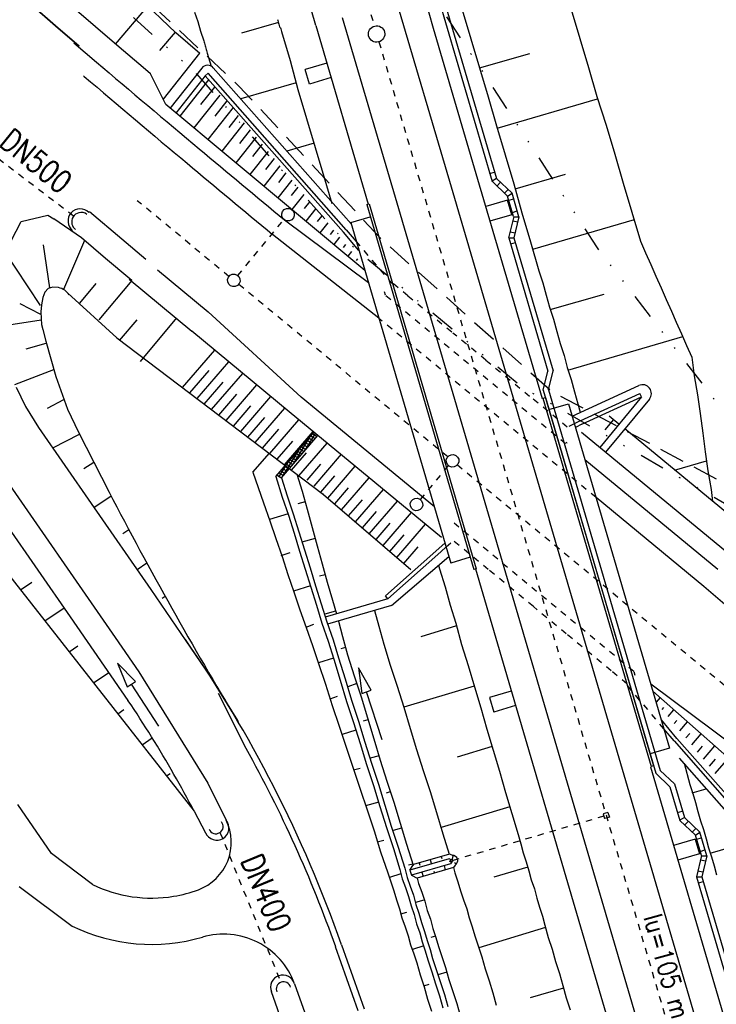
# Model space of a CAD drawing. Extents: x 447426 to 448116, y 440349 to 441552.
# Tile 49 of 96: x 447614 to 447670, y 441092 to 441170. Entities that reach past the tile are written whole.
import ezdxf

# ---------------------------------------------------------------- set-up
doc = ezdxf.new("R2010")
doc.units = 0
doc.header["$LTSCALE"] = 2
doc.header["$MEASUREMENT"] = 0
for name, pattern in [('ACAD_ISO03W100', [0.5, 0.25, -0.25]), ('ACAD_ISO10W100W', [0.5, 0.25, -0.25]), ('AUSGEZOGEN', [0]), ('GESTRICH-X2', [1.5, 1, -0.5]), ('GETRENNTX3', [3.25, 1, -0.75, 0, -0.75, 0, -0.75]), ('PUNKTX2', [0.5, 0.25, -0.25])]:
    doc.linetypes.add(name, pattern=pattern)
doc.layers.get('0').update_dxf_attribs({"linetype": 'AUSGEZOGEN'})
for name, color, linetype in [('BOESCHG', 250, 'AUSGEZOGEN'), ('DB-Andere_Planer', 15, 'CONTINUOUS'), ('DB-Bahnachse', 7, 'CONTINUOUS'), ('DB-Boeschungen', 15, 'CONTINUOUS'), ('DB-Gleisachsen', 7, 'CONTINUOUS'), ('DB-GRABEN', 15, 'AUSGEZOGEN'), ('DB-Ingenieurbauwerke', 15, 'CONTINUOUS'), ('DB-Kabelanlagen', 15, 'CONTINUOUS'), ('STROMLTG', 4, 'AUSGEZOGEN'), ('TELEKOM', 4, 'GETRENNTX3')]:
    doc.layers.add(name, color=color, linetype=linetype)
doc.styles.add('ROMANS', font='romans.shx', dxfattribs={"width": 0.8})

# ---------------------------------------------------------------- blocks, each defined once
blk = doc.blocks.new('*X415')
at = {"color": 0, "linetype": 'ByBlock'}
for p, q in [((-423168, 439785), (-422882, 440072)), ((-422063, 438927), (-423134, 439999)), ((-423036, 439599), (-422749, 439886)), ((-421262, 437808), (-422991, 439538)), ((-422863, 440046), (-422952, 440135)), ((-422903, 439414), (-422616, 439701)), ((-422770, 439228), (-422483, 439515)), ((-422637, 439043), (-422351, 439330)), ((-422505, 438857), (-422218, 439144)), ((-422372, 438672), (-422085, 438959)), ((-422239, 438487), (-421952, 438773)), ((-421019, 437247), (-422191, 438419)), ((-422106, 438301), (-421820, 438588)), ((-421974, 438116), (-421687, 438402)), ((-421841, 437930), (-421554, 438217)), ((-421708, 437745), (-421422, 438031)), ((-421576, 437559), (-421289, 437846)), ((-421443, 437374), (-421156, 437660)), ((-421195, 437104), (-421390, 437300)), ((-421310, 437188), (-421023, 437475)), ((-421177, 437003), (-420891, 437289)), ((-420461, 436689), (-421019, 437247)), ((-420445, 436355), (-421195, 437104)), ((-421045, 436817), (-420758, 437104)), ((-420912, 436632), (-420625, 436918)), ((-420779, 436446), (-420493, 436733)), ((-420647, 436261), (-420360, 436548)), ((-420548, 436140), (-420590, 436181))]:
    blk.add_line(p, q, dxfattribs=at)

msp = doc.modelspace()

# ---------------------------------------------------------------- linework, layer by layer
at = {"layer": 'BOESCHG'}
msp.add_lwpolyline([(447609.491, 441479.773, -0.000773), (447613.632, 441470.609, -0.002321), (447614.992, 441467.549, -0.000006), (447625.529, 441443.54, -0.00021), (447625.822, 441442.872, -0.000103), (447629.419, 441434.652, -0.000025), (447644.421, 441400.348, -0.000637), (447655.364, 441375.235, -0.000709), (447665.125, 441352.668, -0.00651), (447673.509, 441332.491, -0.004864), (447684.113, 441305.236, -0.001312), (447689.441, 441291.026, -0.001315), (447694.683, 441276.817, -0.001967), (447705.662, 441246.448, -0.005439), (447709.468, 441235.41, -0.000932), (447712.891, 441225.058, -0.000641), (447717.818, 441209.998, -0.000283), (447721.951, 441197.286, -0.000346), (447725.32, 441186.879, -0.002747), (447729.663, 441173.176, -0.002398), (447734.475, 441157.43, -0.001587), (447736.175, 441151.705, -0.00215)], format="xyb", dxfattribs=at)
at = {"layer": 'DB-Andere_Planer', "linetype": 'Continuous'}
for p, q in [((447626.824, 441169.311), (447622.376, 441173.591)), ((447615.373, 441171.516), (447617.256, 441169.89)), ((447617.259, 441169.887), (447615.377, 441171.513)), ((447620.444, 441169.787), (447618.56, 441171.406)), ((447622.027, 441168.433), (447624.605, 441171.446)), ((447617.256, 441169.89), (447619.144, 441168.267)), ((447619.146, 441168.265), (447617.259, 441169.887)), ((447622.332, 441168.171), (447620.444, 441169.787)), ((447626.759, 441169.373), (447625.534, 441167.93)), ((447628.716, 441167.683), (447626.824, 441169.311)), ((447626.824, 441169.311), (447626.824, 441169.311)), ((447618.718, 441168.537), (447620.515, 441167.003)), ((447624.225, 441166.559), (447622.332, 441168.171)), ((447628.704, 441167.719), (447625.804, 441164.049)), ((447621.038, 441166.646), (447621.038, 441166.646)), ((447624.812, 441166.061), (447624.225, 441166.559)), ((447619.491, 441165.904), (447619.542, 441165.861)), ((447626.014, 441163.622), (447624.812, 441166.061)), ((447629.411, 441165.586), (447627.127, 441162.696)), ((447629.885, 441165.018), (447628.779, 441163.618)), ((447630.303, 441164.38), (447628.239, 441161.769)), ((447641.828, 441150.449), (447626.014, 441163.622)), ((447631.373, 441163.399), (447629.352, 441160.842)), ((447630.871, 441163.931), (447629.906, 441162.71)), ((447631.777, 441162.744), (447631.032, 441161.802)), ((447632.251, 441162.176), (447630.464, 441159.915)), ((447633.197, 441161.039), (447631.577, 441158.988)), ((447632.724, 441161.607), (447631.872, 441160.53)), ((447633.67, 441160.471), (447632.902, 441159.498)), ((447634.144, 441159.902), (447632.689, 441158.062)), ((447634.617, 441159.334), (447633.931, 441158.466)), ((447635.003, 441159.741), (447634.958, 441159.728)), ((447635.09, 441158.765), (447633.801, 441157.135)), ((447635.563, 441158.197), (447634.96, 441157.434)), ((447636.036, 441157.629), (447634.914, 441156.208)), ((447636.51, 441157.06), (447635.99, 441156.403)), ((447636.983, 441156.492), (447636.026, 441155.281)), ((447637.456, 441155.923), (447637.019, 441155.371)), ((447639.206, 441155.758), (447639.203, 441155.757)), ((447614.534, 441154.344), (447616.652, 441154.834)), ((447616.652, 441154.834), (447616.652, 441154.834)), ((447616.652, 441154.834), (447617.138, 441154.559)), ((447622.527, 441152.937), (447619.955, 441155.103)), ((447637.929, 441155.355), (447637.139, 441154.355)), ((447638.403, 441154.787), (447638.049, 441154.339)), ((447612.962, 441151.266), (447614.534, 441154.344)), ((447619.318, 441153.025), (447617.138, 441154.559)), ((447617.138, 441154.559), (447617.138, 441154.559)), ((447635.443, 441154.466), (447642.11, 441149.486)), ((447638.876, 441154.218), (447638.251, 441153.428)), ((447642.94, 441146.661), (447634.488, 441153.309)), ((447639.349, 441153.65), (447639.078, 441153.307)), ((447639.822, 441153.081), (447639.364, 441152.501)), ((447616.28, 441152.477), (447616.795, 441149.06)), ((447619.56, 441152.821), (447617.912, 441148.927)), ((447621.239, 441151.407), (447619.318, 441153.025)), ((447624.448, 441151.325), (447622.527, 441152.937)), ((447640.295, 441152.513), (447640.108, 441152.275)), ((447616.082, 441147.66), (447613.131, 441152.109)), ((447640.769, 441151.945), (447640.476, 441151.574)), ((447623.162, 441149.793), (447621.239, 441151.407)), ((447641.242, 441151.376), (447641.137, 441151.244)), ((447625.37, 441150.49), (447629.378, 441147.154)), ((447619.199, 441147.856), (447620.495, 441149.4)), ((447623.323, 441149.659), (447620.713, 441146.537)), ((447623.126, 441149.75), (447628.1, 441145.616)), ((447623.323, 441149.659), (447623.162, 441149.793)), ((447616.422, 441148.727), (447616.251, 441148.292)), ((447616.684, 441149.004), (447616.422, 441148.727)), ((447617.047, 441149.119), (447616.684, 441149.004)), ((447616.684, 441149.004), (447616.684, 441149.004)), ((447617.513, 441149.085), (447617.047, 441149.119)), ((447622.141, 441145.098), (447618.256, 441148.636)), ((447618.256, 441148.636), (447618.256, 441148.636)), ((447616.097, 441146.953), (447614.455, 441147.794)), ((447616.141, 441147.71), (447616.101, 441147.164)), ((447616.251, 441148.292), (447616.141, 441147.71)), ((447616.251, 441148.292), (447616.251, 441148.292)), ((447616.101, 441147.164), (447616.101, 441147.164)), ((447616.101, 441147.164), (447616.114, 441146.628)), ((447636.78, 441140.377), (447629.378, 441147.154)), ((447616.124, 441146.496), (447612.856, 441145.991)), ((447616.114, 441146.628), (447616.166, 441146.149)), ((447616.166, 441146.149), (447616.166, 441146.149)), ((447616.166, 441146.149), (447616.251, 441145.762)), ((447622.359, 441144.885), (447623.743, 441146.518)), ((447624.013, 441143.223), (447626.893, 441146.674)), ((447616.251, 441145.762), (447616.487, 441144.832)), ((447635.824, 441139.221), (447628.1, 441145.616)), ((447614.94, 441144.213), (447616.531, 441144.662)), ((447616.487, 441144.832), (447616.487, 441144.832)), ((447616.487, 441144.832), (447617.299, 441142.024)), ((447622.141, 441145.098), (447638.551, 441132.661)), ((447627.348, 441141.152), (447629.904, 441144.122)), ((447628.503, 441140.276), (447631.019, 441143.199)), ((447614.048, 441141.38), (447617.126, 441142.571)), ((447627.925, 441140.714), (447629.464, 441142.501)), ((447629.659, 441139.4), (447632.135, 441142.275)), ((447617.299, 441142.024), (447618.226, 441139.434)), ((447629.081, 441139.838), (447630.57, 441141.568)), ((447630.815, 441138.524), (447633.25, 441141.352)), ((447614.132, 441141.182), (447614.888, 441139.632)), ((447630.237, 441138.962), (447631.676, 441140.634)), ((447616.634, 441139.514), (447617.937, 441140.185)), ((447631.971, 441137.648), (447634.365, 441140.429)), ((447647.346, 441131.66), (447636.78, 441140.377)), ((447614.888, 441139.632), (447615.926, 441137.969)), ((447618.226, 441139.434), (447618.226, 441139.434)), ((447618.226, 441139.434), (447619.085, 441137.614)), ((447631.393, 441138.086), (447632.782, 441139.7)), ((447633.127, 441136.772), (447635.48, 441139.506)), ((447647.915, 441129.246), (447635.824, 441139.221)), ((447632.549, 441137.21), (447633.888, 441138.766)), ((447634.282, 441135.896), (447636.596, 441138.584)), ((447661.562, 441138.6), (447660.891, 441137.787)), ((447662.001, 441138.237), (447661.235, 441138.87)), ((447615.926, 441137.969), (447620.101, 441131.943)), ((447617.047, 441136.351), (447619.17, 441137.445)), ((447619.085, 441137.614), (447621.53, 441132.841)), ((447633.704, 441136.334), (447634.995, 441137.833)), ((447635.438, 441135.02), (447637.713, 441137.663)), ((447691.308, 441110.948), (447659.041, 441137.568)), ((447690.102, 441115.054), (447662.464, 441137.856)), ((447634.86, 441135.458), (447636.101, 441136.9)), ((447636.594, 441134.144), (447638.83, 441136.741)), ((447636.016, 441134.582), (447637.208, 441135.967)), ((447637.791, 441133.316), (447639.986, 441135.866)), ((447612.154, 441135.511), (447622.014, 441121.283)), ((447619.526, 441134.71), (447620.298, 441135.231)), ((447637.242, 441133.788), (447638.335, 441135.057)), ((447669.867, 441126.692), (447659.305, 441135.406)), ((447666.42, 441134.592), (447668.95, 441135.332)), ((447606.971, 441134.642), (447628.281, 441107.488)), ((447638.887, 441132.372), (447641.063, 441134.899)), ((447638.339, 441132.844), (447639.442, 441134.125)), ((447639.984, 441131.427), (447642.18, 441133.977)), ((447621.53, 441132.841), (447621.53, 441132.841)), ((447639.436, 441131.899), (447640.529, 441133.169)), ((447641.081, 441130.483), (447643.297, 441133.056)), ((447620.101, 441131.943), (447624.831, 441125.118)), ((447620.32, 441131.627), (447621.682, 441132.546)), ((447638.551, 441132.661), (447645.469, 441126.706)), ((447640.533, 441130.955), (447641.636, 441132.236)), ((447642.178, 441129.539), (447644.413, 441132.135)), ((447668.753, 441125.342), (447660.184, 441132.412)), ((447641.63, 441130.011), (447642.742, 441131.303)), ((447643.275, 441128.594), (447645.53, 441131.214)), ((447642.727, 441129.066), (447643.849, 441130.37)), ((447613.3, 441130.346), (447618.429, 441122.945)), ((447622.624, 441129.563), (447623.083, 441129.872)), ((447644.372, 441127.65), (447646.647, 441130.292)), ((447643.824, 441128.122), (447644.956, 441129.437)), ((447644.92, 441127.178), (447646.063, 441128.505)), ((447623.738, 441126.695), (447624.51, 441127.216)), ((447614.473, 441125.083), (447615.379, 441125.686)), ((447624.831, 441125.118), (447629.598, 441118.128)), ((447676.308, 441118.786), (447668.753, 441125.342)), ((447625.723, 441124.415), (447625.961, 441124.576)), ((447616.405, 441122.62), (447617.945, 441123.644)), ((447618.429, 441122.945), (447623.021, 441116.301)), ((447622.014, 441121.283), (447623.892, 441118.572)), ((447618.338, 441120.158), (447619.039, 441120.624)), ((447623.624, 441117.804), (447622.193, 441119.257)), ((447622.193, 441119.257), (447622.955, 441117.365)), ((447620.271, 441117.695), (447621.495, 441118.509)), ((447623.892, 441118.572), (447629.352, 441109.722)), ((447629.598, 441118.128), (447631.704, 441114.699)), ((447622.955, 441117.365), (447623.29, 441117.585)), ((447623.29, 441117.585), (447623.624, 441117.804)), ((447625.483, 441114.24), (447623.29, 441117.585)), ((447671.217, 441112.615), (447664.539, 441117.585)), ((447632.398, 441112.481), (447630.21, 441116.852)), ((447670.58, 441111.843), (447664.698, 441117.042)), ((447664.976, 441116.151), (447665.292, 441116.518)), ((447622.204, 441115.232), (447622.699, 441115.562)), ((447665.444, 441115.585), (447665.569, 441115.73)), ((447665.912, 441115.02), (447666.376, 441115.559)), ((447666.381, 441114.455), (447666.595, 441114.704)), ((447666.849, 441113.889), (447667.461, 441114.6)), ((447624.136, 441112.769), (447624.951, 441113.311)), ((447667.317, 441113.324), (447667.622, 441113.678)), ((447667.785, 441112.758), (447668.546, 441113.642)), ((447668.253, 441112.193), (447668.649, 441112.652)), ((447668.721, 441111.627), (447669.63, 441112.683)), ((447669.19, 441111.062), (447669.675, 441111.626)), ((447669.658, 441110.497), (447670.719, 441111.73)), ((447626.069, 441110.306), (447626.36, 441110.5)), ((447629.352, 441109.722), (447630.806, 441106.787)), ((447616.954, 441104.146), (447614.266, 441108.021)), ((447628.281, 441107.488), (447629.187, 441105.786)), ((447620.211, 441101.676), (447616.954, 441104.146)), ((447614.383, 441101.509), (447618.599, 441098.368)), ((447618.599, 441098.368), (447618.599, 441098.368)), ((447639.983, 441096.888), (447641.777, 441091.799)), ((447641.305, 441091.631), (447639.511, 441096.722)), ((447636.246, 441093.792), (447637.498, 441090.278)), ((447639.749, 441078.091), (447634.414, 441093.142))]:
    msp.add_line(p, q, dxfattribs=at)
at = {"layer": 'DB-Andere_Planer', "linetype": 'PUNKTX2'}
for p, q in [((447618.707, 441154.766), (447610.451, 441161.029)), ((447630.326, 441105.808), (447635.158, 441093.898))]:
    msp.add_line(p, q, dxfattribs=at)
at = {"layer": 'DB-Andere_Planer', "linetype": 'ACAD_ISO03W100'}
for p, q in [((447631.037, 441149.976), (447623.758, 441155.982)), ((447631.741, 441150.044), (447635.41, 441154.491)), ((447648.406, 441135.647), (447631.808, 441149.34)), ((447660.184, 441132.412), (447642.949, 441146.631)), ((447646.247, 441132.243), (447648.474, 441134.943)), ((447649.178, 441135.01), (447673.159, 441115.226))]:
    msp.add_line(p, q, dxfattribs=at)
at = {"layer": 'DB-Andere_Planer', "linetype": 'Continuous'}
for centre, major_axis, start_param, end_param in [((448474.207, 442169.446), (48.357, 1315.806), 2.472898, 2.481016), ((448474.207, 442169.446), (-277.386, 1288.679), 2.22415, 2.232268), ((448940.034, 442725.523), (-404.739, 2001.59), 2.244763, 2.249077), ((448940.034, 442725.523), (-250.225, 2028.224), 2.321531, 2.325845), ((447635.728, 441154.877), (-0.354, 0.354), 2.595086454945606, 8.878271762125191), ((447619.226, 441154.372), (-0.687, 0.687), 0.055249, 1.686226), ((447619.299, 441154.305), (-0.53, 0.53), -0.546508, 1.024287), ((447619.226, 441154.372), (-0.687, 0.687), 4.707457, 6.338434), ((447619.299, 441154.305), (-0.53, 0.53), -1.434354, -0.546516), ((447619.299, 441154.305), (-0.53, 0.53), 1.02432, 1.707212), ((447631.422, 441149.658), (-0.354, 0.354), 2.595086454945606, 8.878271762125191), ((447617.223, 441147.763), (-0.957, 0.957), 4.502904, 5.281758), ((447648.792, 441135.328), (-0.354, 0.354), 2.59508645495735, 8.878271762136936), ((447890.526, 441271.748), (-72.243, 293.999), 1.80652, 1.875668), ((447636.109, 441131.367), (-1.955, 1.955), 4.414283, 4.431855), ((447645.928, 441131.857), (-0.354, 0.354), 2.595086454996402, 8.878271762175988), ((447543.548, 441062.895), (-24.273, 99.327), -1.471572, -1.204472), ((447543.547, 441062.894), (-67.707, 67.707), 4.446398, 4.518682), ((447543.548, 441062.895), (-24.236, 98.822), -1.472402, -1.30227), ((447543.555, 441062.898), (-67.701, 67.701), 4.411442, 4.4464), ((447630, 441106.285), (-0.409, 0.409), 2.910046, 4.635505), ((447630.075, 441106.16), (-0.681, 0.681), 2.910049, 4.635502), ((447627.222, 441105.012), (-2.828, 2.828), 3.548855, 4.386866), ((447630.075, 441106.16), (-0.681, 0.681), 1.184595, 2.910049), ((447630, 441106.285), (-0.409, 0.409), 1.184589, 2.910046), ((447627.222, 441105.012), (-2.828, 2.828), 2.710844, 3.548855), ((447624.897, 441111.291), (-7.563, 7.563), 1.902731, 2.519805), ((447624.897, 441111.291), (-7.563, 7.563), 2.519808, 2.710845), ((447624.897, 441111.291), (-3.403, 13.967), 2.449116, 3.186804), ((447630.61, 441091.732), (-4.243, 4.243), -1.253512, -0.501168), ((447630.61, 441091.732), (-4.243, 4.243), 4.27733, 5.029673), ((447635.316, 441093.506), (-0.688, 0.688), -0.44474, 1.168547), ((447635.316, 441093.506), (-0.688, 0.688), 4.225158, 5.838445), ((447635.378, 441093.357), (-0.413, 0.413), -0.444746, 1.168526), ((447635.378, 441093.357), (-0.413, 0.413), 4.225168, 5.83844)]:
    msp.add_ellipse(centre, major_axis=major_axis, ratio=1, start_param=start_param, end_param=end_param, dxfattribs=at)
at = {"layer": 'DB-Bahnachse', "linetype": 'ACAD_ISO10W100W'}
for p, q in [((447638.954, 441182.29), (447642.581, 441169.852)), ((447642.945, 441168.604), (447670.732, 441074.005))]:
    msp.add_line(p, q, dxfattribs=at)
at = {"layer": 'DB-Bahnachse', "linetype": 'Continuous'}
msp.add_ellipse((447642.762, 441169.228), major_axis=(-0.46, 0.46), ratio=1, start_param=2.595086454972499, end_param=8.878271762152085, dxfattribs=at)
at = {"layer": 'DB-Boeschungen', "linetype": 'Continuous'}
for p, q in [((447649.566, 441171.137), (447650.247, 441168.835)), ((447658.214, 441171.169), (447658.895, 441168.868)), ((447628.306, 441170.971), (447628.565, 441170.213)), ((447634.893, 441170.389), (447634.92, 441170.292)), ((447634.92, 441170.292), (447634.946, 441170.196)), ((447628.565, 441170.213), (447628.776, 441169.441)), ((447634.959, 441170.147), (447632.03, 441169.295)), ((447634.946, 441170.196), (447634.972, 441170.099)), ((447634.972, 441170.099), (447634.999, 441170.003)), ((447634.999, 441170.003), (447635.025, 441169.906)), ((447635.025, 441169.906), (447635.052, 441169.81)), ((447635.052, 441169.81), (447635.126, 441169.727)), ((447635.126, 441169.727), (447635.153, 441169.63)), ((447635.153, 441169.63), (447635.179, 441169.534)), ((447635.179, 441169.534), (447635.205, 441169.437)), ((447628.776, 441169.441), (447629.036, 441168.683)), ((447629.036, 441168.683), (447629.062, 441168.586)), ((447635.205, 441169.437), (447635.887, 441167.136)), ((447650.247, 441168.835), (447650.929, 441166.533)), ((447658.895, 441168.868), (447659.577, 441166.566)), ((447629.062, 441168.586), (447629.089, 441168.49)), ((447629.089, 441168.49), (447629.115, 441168.393)), ((447629.115, 441168.393), (447629.141, 441168.297)), ((447629.141, 441168.297), (447629.168, 441168.2)), ((447629.168, 441168.2), (447629.194, 441168.104)), ((447629.194, 441168.104), (447629.22, 441168.007)), ((447629.22, 441168.007), (447629.247, 441167.911)), ((447629.247, 441167.911), (447629.273, 441167.815)), ((447629.273, 441167.815), (447629.3, 441167.718)), ((447629.3, 441167.718), (447629.632, 441166.676)), ((447635.887, 441167.136), (447636.52, 441164.821)), ((447650.929, 441166.533), (447654.919, 441167.676)), ((447650.929, 441166.533), (447651.61, 441164.231)), ((447659.577, 441166.566), (447660.258, 441164.264)), ((447636.375, 441165.351), (447631.981, 441164.07)), ((447636.52, 441164.821), (447637.202, 441162.519)), ((447651.61, 441164.231), (447652.292, 441161.93)), ((447652.345, 441161.737), (447660.311, 441164.071)), ((447660.258, 441164.264), (447660.988, 441161.976)), ((447637.202, 441162.519), (447637.883, 441160.217)), ((447652.292, 441161.93), (447652.973, 441159.628)), ((447660.988, 441161.976), (447661.669, 441159.674)), ((447637.791, 441160.555), (447635.639, 441159.927)), ((447637.883, 441160.217), (447638.564, 441157.915)), ((447652.973, 441159.628), (447653.655, 441157.326)), ((447661.669, 441159.674), (447662.351, 441157.372)), ((447638.564, 441157.915), (447639.203, 441155.757)), ((447653.76, 441156.94), (447657.75, 441158.083)), ((447653.655, 441157.326), (447654.288, 441155.011)), ((447662.351, 441157.372), (447663.032, 441155.07)), ((447654.288, 441155.011), (447654.969, 441152.709)), ((447663.032, 441155.07), (447663.714, 441152.769)), ((447655.176, 441152.144), (447663.239, 441154.505)), ((447654.969, 441152.709), (447655.651, 441150.408)), ((447663.714, 441152.769), (447664.122, 441151.844)), ((447664.122, 441151.844), (447664.531, 441150.919)), ((447664.531, 441150.919), (447664.939, 441149.994)), ((447655.651, 441150.408), (447655.963, 441149.456)), ((447664.939, 441149.994), (447665.348, 441149.069)), ((447655.963, 441149.456), (447656.227, 441148.492)), ((447656.227, 441148.492), (447656.491, 441147.527)), ((447656.544, 441147.334), (447660.823, 441148.557)), ((447665.348, 441149.069), (447665.756, 441148.144)), ((447665.756, 441148.144), (447666.165, 441147.219)), ((447656.491, 441147.527), (447656.803, 441146.576)), ((447666.165, 441147.219), (447666.56, 441146.342)), ((447656.803, 441146.576), (447657.067, 441145.611)), ((447666.56, 441146.342), (447666.969, 441145.417)), ((447657.067, 441145.611), (447657.331, 441144.647)), ((447666.969, 441145.417), (447667.377, 441144.492)), ((447657.331, 441144.647), (447657.643, 441143.695)), ((447657.959, 441142.538), (447667.083, 441145.189)), ((447667.377, 441144.492), (447667.786, 441143.567)), ((447657.643, 441143.695), (447657.906, 441142.731)), ((447667.786, 441143.567), (447667.989, 441142.067)), ((447657.906, 441142.731), (447658.219, 441141.779)), ((447658.219, 441141.779), (447658.482, 441140.815)), ((447667.989, 441142.067), (447668.24, 441140.581)), ((447658.482, 441140.815), (447658.878, 441139.368)), ((447668.24, 441140.581), (447668.443, 441139.081)), ((447658.878, 441139.368), (447658.937, 441139.178)), ((447668.443, 441139.081), (447668.659, 441137.534)), ((447668.659, 441137.534), (447668.862, 441136.034)), ((447668.862, 441136.034), (447669.065, 441134.534)), ((447669.065, 441134.534), (447669.316, 441133.048)), ((447669.316, 441133.048), (447669.444, 441132.097)), ((447647.676, 441127.032), (447647.767, 441126.739)), ((447647.767, 441126.739), (447648.211, 441125.305)), ((447648.211, 441125.305), (447648.607, 441123.858)), ((447642.604, 441123.44), (447642.942, 441122.205)), ((447648.607, 441123.858), (447649.051, 441122.424)), ((447642.942, 441122.205), (447643.338, 441120.758)), ((447649.103, 441122.231), (447646.284, 441121.357)), ((447649.051, 441122.424), (447649.512, 441120.736)), ((447643.338, 441120.758), (447643.848, 441119.083)), ((447649.512, 441120.736), (447650.022, 441119.062)), ((447643.848, 441119.083), (447644.406, 441117.422)), ((447650.022, 441119.062), (447650.532, 441117.387)), ((447644.406, 441117.422), (447644.916, 441115.747)), ((447650.519, 441117.435), (447644.916, 441115.747)), ((447650.532, 441117.387), (447651.042, 441115.712)), ((447644.916, 441115.747), (447645.426, 441114.072)), ((447651.042, 441115.712), (447651.504, 441114.024)), ((447645.426, 441114.072), (447645.936, 441112.397)), ((447651.504, 441114.024), (447652.014, 441112.349)), ((447645.936, 441112.397), (447646.446, 441110.722)), ((447651.935, 441112.639), (447649.164, 441111.777)), ((447652.014, 441112.349), (447652.524, 441110.674)), ((447667.175, 441111.313), (447667.636, 441109.625)), ((447646.446, 441110.722), (447647.004, 441109.061)), ((447652.524, 441110.674), (447652.986, 441108.986)), ((447667.636, 441109.625), (447667.883, 441108.915)), ((447667.821, 441108.95), (447668.934, 441109.269)), ((447647.004, 441109.061), (447647.514, 441107.386)), ((447652.986, 441108.986), (447653.496, 441107.312)), ((447667.883, 441108.915), (447668.08, 441108.191)), ((447653.35, 441107.842), (447647.892, 441106.194)), ((447668.08, 441108.191), (447668.278, 441107.468)), ((447647.514, 441107.386), (447648.024, 441105.711)), ((447653.496, 441107.312), (447654.006, 441105.637)), ((447668.278, 441107.468), (447668.476, 441106.744)), ((447668.476, 441106.744), (447668.722, 441106.034)), ((447648.024, 441105.711), (447648.52, 441104.081)), ((447654.006, 441105.637), (447654.203, 441104.913)), ((447668.722, 441106.034), (447668.92, 441105.311)), ((447654.203, 441104.913), (447654.401, 441104.19)), ((447668.92, 441105.311), (447669.118, 441104.587)), ((447669.118, 441104.587), (447669.364, 441103.877)), ((447669.237, 441104.153), (447672.564, 441105.136)), ((447654.401, 441104.19), (447654.647, 441103.48)), ((447669.364, 441103.877), (447669.562, 441103.154)), ((447648.865, 441103.015), (447648.978, 441102.603)), ((447654.766, 441103.046), (447652.079, 441102.259)), ((447654.647, 441103.48), (447654.845, 441102.756)), ((447669.562, 441103.154), (447669.76, 441102.43)), ((447648.978, 441102.603), (447649.224, 441101.893)), ((447654.845, 441102.756), (447655.043, 441102.033)), ((447649.224, 441101.893), (447649.422, 441101.169)), ((447655.043, 441102.033), (447655.289, 441101.323)), ((447649.422, 441101.169), (447649.668, 441100.459)), ((447655.289, 441101.323), (447655.487, 441100.599)), ((447649.668, 441100.459), (447649.914, 441099.749)), ((447655.487, 441100.599), (447655.685, 441099.876)), ((447655.685, 441099.876), (447655.931, 441099.166)), ((447649.914, 441099.749), (447650.112, 441099.025)), ((447655.931, 441099.166), (447656.129, 441098.442)), ((447650.112, 441099.025), (447650.358, 441098.315)), ((447650.358, 441098.315), (447650.556, 441097.592)), ((447656.129, 441098.442), (447656.393, 441097.478)), ((447650.556, 441097.592), (447650.802, 441096.881)), ((447656.182, 441098.249), (447650.868, 441096.64)), ((447650.802, 441096.881), (447651.114, 441095.93)), ((447656.393, 441097.478), (447656.705, 441096.526)), ((447656.705, 441096.526), (447656.969, 441095.562)), ((447651.114, 441095.93), (447651.378, 441094.965)), ((447656.969, 441095.562), (447657.281, 441094.61)), ((447651.378, 441094.965), (447651.69, 441094.014)), ((447657.281, 441094.61), (447657.545, 441093.646)), ((447651.69, 441094.014), (447652.002, 441093.063)), ((447657.545, 441093.646), (447657.809, 441092.681)), ((447652.002, 441093.063), (447652.266, 441092.098)), ((447657.598, 441093.453), (447654.958, 441092.679)), ((447657.809, 441092.681), (447658.121, 441091.73))]:
    msp.add_line(p, q, dxfattribs=at)
at = {"layer": 'DB-Gleisachsen', "linetype": 'Continuous'}
for p, q in [((447644.353, 441171.795), (447648.541, 441157.539)), ((447640.035, 441170.527), (447644.224, 441156.271)), ((447648.541, 441157.539), (447671.561, 441079.182)), ((447644.224, 441156.271), (447667.243, 441077.914))]:
    msp.add_line(p, q, dxfattribs=at)
at = {"layer": 'DB-GRABEN', "linetype": 'Continuous'}
for p, q in [((447634.763, 441134.076), (447637.794, 441137.596)), ((447635.21, 441133.982), (447638.102, 441137.341)), ((447632.945, 441134.416), (447634.244, 441135.925)), ((447632.945, 441134.416), (447633.787, 441131.986)), ((447634.763, 441134.076), (447635.269, 441132.443)), ((447635.21, 441133.982), (447635.655, 441132.549)), ((447636.432, 441134.267), (447636.847, 441132.927)), ((447636.847, 441132.927), (447637.243, 441131.48)), ((447633.787, 441131.986), (447634.279, 441130.565)), ((447635.269, 441132.443), (447635.761, 441131.023)), ((447635.655, 441132.549), (447636.147, 441131.128)), ((447637.084, 441132.058), (447636.506, 441131.9)), ((447637.243, 441131.48), (447637.639, 441130.033)), ((447635.735, 441131.119), (447634.253, 441130.662)), ((447634.279, 441130.565), (447634.771, 441129.145)), ((447635.761, 441131.023), (447636.205, 441129.589)), ((447636.147, 441131.128), (447636.591, 441129.694)), ((447636.205, 441129.589), (447636.649, 441128.155)), ((447636.591, 441129.694), (447637.035, 441128.261)), ((447637.639, 441130.033), (447638.034, 441128.586)), ((447634.771, 441129.145), (447635.264, 441127.724)), ((447637.876, 441129.165), (447636.815, 441128.875)), ((447635.189, 441127.808), (447635.899, 441128.054)), ((447636.649, 441128.155), (447637.093, 441126.722)), ((447637.035, 441128.261), (447637.479, 441126.827)), ((447638.034, 441128.586), (447638.43, 441127.139)), ((447635.264, 441127.724), (447635.708, 441126.291)), ((447637.093, 441126.722), (447637.537, 441125.288)), ((447637.479, 441126.827), (447637.923, 441125.393)), ((447638.43, 441127.139), (447638.826, 441125.692)), ((447635.708, 441126.291), (447636.187, 441124.919)), ((447638.668, 441126.271), (447638.234, 441126.152)), ((447638.826, 441125.692), (447639.27, 441124.259)), ((447637.511, 441125.384), (447636.173, 441124.967)), ((447636.187, 441124.919), (447636.679, 441123.498)), ((447637.537, 441125.288), (447637.981, 441123.854)), ((447637.923, 441125.393), (447638.367, 441123.96)), ((447639.27, 441124.259), (447639.567, 441123.173)), ((447636.679, 441123.498), (447637.171, 441122.078)), ((447637.981, 441123.854), (447638.425, 441122.421)), ((447638.367, 441123.96), (447638.811, 441122.526)), ((447639.507, 441123.391), (447638.639, 441123.153)), ((447639.725, 441122.594), (447640.062, 441121.365)), ((447637.158, 441122.126), (447637.772, 441122.346)), ((447637.171, 441122.078), (447637.663, 441120.657)), ((447638.425, 441122.421), (447638.917, 441121)), ((447638.811, 441122.526), (447639.303, 441121.106)), ((447638.917, 441121), (447639.361, 441119.567)), ((447639.303, 441121.106), (447639.747, 441119.672)), ((447640.062, 441121.365), (447640.457, 441119.918)), ((447637.663, 441120.657), (447638.156, 441119.237)), ((447640.299, 441120.497), (447639.913, 441120.391)), ((447639.335, 441119.663), (447638.142, 441119.285)), ((447639.361, 441119.567), (447639.871, 441117.892)), ((447639.747, 441119.672), (447640.257, 441117.997)), ((447640.457, 441119.918), (447640.967, 441118.243)), ((447638.156, 441119.237), (447638.714, 441117.575)), ((447642.339, 441117.102), (447641.332, 441118.876)), ((447641.332, 441118.876), (447641.579, 441116.851)), ((447639.871, 441117.892), (447640.381, 441116.217)), ((447640.257, 441117.997), (447640.767, 441116.322)), ((447640.967, 441118.243), (447641.525, 441116.582)), ((447638.714, 441117.575), (447639.224, 441115.9)), ((447641.187, 441117.63), (447640.477, 441117.383)), ((447641.959, 441116.976), (447642.339, 441117.102)), ((447639.079, 441116.431), (447639.644, 441116.637)), ((447640.767, 441116.322), (447641.325, 441114.661)), ((447641.525, 441116.582), (447642.035, 441114.907)), ((447641.579, 441116.851), (447641.959, 441116.976)), ((447643.212, 441113.178), (447641.959, 441116.976)), ((447639.224, 441115.9), (447639.782, 441114.239)), ((447640.381, 441116.217), (447640.939, 441114.555)), ((447642.075, 441114.762), (447641.689, 441114.657)), ((447642.035, 441114.907), (447642.545, 441113.232)), ((447639.782, 441114.239), (447640.34, 441112.577)), ((447640.939, 441114.555), (447641.449, 441112.881)), ((447641.325, 441114.661), (447641.835, 441112.986)), ((447641.111, 441113.928), (447640.015, 441113.577)), ((447642.545, 441113.232), (447643.055, 441111.557)), ((447640.34, 441112.577), (447640.898, 441110.916)), ((447641.449, 441112.881), (447641.959, 441111.206)), ((447641.835, 441112.986), (447642.345, 441111.311)), ((447642.963, 441111.895), (447642.24, 441111.697)), ((447640.898, 441110.916), (447641.457, 441109.254)), ((447640.938, 441110.771), (447641.468, 441110.916)), ((447641.959, 441111.206), (447642.518, 441109.544)), ((447642.345, 441111.311), (447642.903, 441109.65)), ((447643.055, 441111.557), (447643.565, 441109.883)), ((447641.457, 441109.254), (447642.015, 441107.592)), ((447642.518, 441109.544), (447643.028, 441107.869)), ((447642.903, 441109.65), (447643.413, 441107.975)), ((447643.565, 441109.883), (447644.124, 441108.221)), ((447643.851, 441109.028), (447643.513, 441108.935)), ((447642.935, 441108.207), (447641.874, 441107.917)), ((447643.028, 441107.869), (447643.537, 441106.195)), ((447643.413, 441107.975), (447643.923, 441106.3)), ((447644.124, 441108.221), (447644.634, 441106.546)), ((447642.015, 441107.592), (447642.573, 441105.931)), ((447643.537, 441106.195), (447644.096, 441104.533)), ((447643.923, 441106.3), (447644.482, 441104.639)), ((447644.739, 441106.16), (447644.064, 441105.976)), ((447644.634, 441106.546), (447645.144, 441104.871)), ((447642.573, 441105.931), (447643.083, 441104.256)), ((447642.81, 441105.063), (447643.341, 441105.208)), ((447644.482, 441104.639), (447644.991, 441102.964)), ((447645.144, 441104.871), (447645.653, 441103.197)), ((447643.083, 441104.256), (447643.641, 441102.594)), ((447644.096, 441104.533), (447644.606, 441102.858)), ((447648.555, 441104.091), (447645.697, 441103.259)), ((447647.896, 441103.899), (447647.948, 441103.727)), ((447648.754, 441103.992), (447648.555, 441104.091)), ((447648.84, 441103.984), (447648.745, 441103.634)), ((447645.627, 441103.293), (447645.289, 441103.201)), ((447648.521, 441103.706), (447645.406, 441102.8)), ((447645.406, 441102.8), (447645.692, 441103.258)), ((447648.636, 441103.323), (447645.521, 441102.417)), ((447645.653, 441103.197), (447645.654, 441103.196)), ((447648.872, 441103.017), (447645.97, 441102.172)), ((447646.148, 441103.391), (447646.2, 441103.218)), ((447647.027, 441103.646), (447647.13, 441103.302)), ((447648.114, 441103.171), (447648.218, 441102.826)), ((447648.686, 441103.624), (447648.521, 441103.706)), ((447648.729, 441103.48), (447648.636, 441103.323)), ((447648.987, 441103.209), (447648.872, 441103.017)), ((447648.944, 441103.409), (447649.095, 441103.308)), ((447643.641, 441102.594), (447643.887, 441101.884)), ((447644.698, 441102.521), (447643.795, 441102.222)), ((447644.606, 441102.858), (447644.804, 441102.135)), ((447644.991, 441102.964), (447645.189, 441102.24)), ((447645.189, 441102.24), (447645.435, 441101.53)), ((447645.406, 441102.8), (447645.521, 441102.417)), ((447645.521, 441102.417), (447645.97, 441102.172)), ((447646.366, 441102.663), (447646.47, 441102.318)), ((447647.297, 441102.746), (447647.349, 441102.574)), ((447643.887, 441101.884), (447644.133, 441101.174)), ((447644.804, 441102.135), (447645.05, 441101.425)), ((447645.05, 441101.425), (447645.296, 441100.714)), ((447645.435, 441101.53), (447645.682, 441100.82)), ((447645.984, 441102.176), (447646.097, 441101.763)), ((447646.097, 441101.763), (447646.344, 441101.053)), ((447644.133, 441101.174), (447644.331, 441100.45)), ((447645.296, 441100.714), (447645.494, 441099.991)), ((447645.682, 441100.82), (447645.879, 441100.096)), ((447646.344, 441101.053), (447646.59, 441100.343)), ((447644.331, 441100.45), (447644.577, 441099.74)), ((447645.494, 441099.991), (447645.74, 441099.281)), ((447646.515, 441100.426), (447645.84, 441100.241)), ((447645.879, 441100.096), (447646.126, 441099.386)), ((447646.59, 441100.343), (447646.788, 441099.619)), ((447644.577, 441099.74), (447644.775, 441099.017)), ((447644.683, 441099.354), (447645.165, 441099.486)), ((447645.74, 441099.281), (447645.938, 441098.557)), ((447646.126, 441099.386), (447646.324, 441098.663)), ((447646.788, 441099.619), (447647.034, 441098.909)), ((447644.775, 441099.017), (447645.021, 441098.307)), ((447645.021, 441098.307), (447645.267, 441097.596)), ((447645.938, 441098.557), (447646.184, 441097.847)), ((447646.324, 441098.663), (447646.57, 441097.953)), ((447647.034, 441098.909), (447647.232, 441098.185)), ((447645.267, 441097.596), (447645.465, 441096.873)), ((447646.184, 441097.847), (447646.382, 441097.124)), ((447646.57, 441097.953), (447646.768, 441097.229)), ((447647.451, 441097.572), (447647.066, 441097.466)), ((447647.232, 441098.185), (447647.478, 441097.475)), ((447645.465, 441096.873), (447645.711, 441096.163)), ((447646.522, 441096.799), (447645.619, 441096.5)), ((447646.382, 441097.124), (447646.628, 441096.413)), ((447646.768, 441097.229), (447647.014, 441096.519)), ((447647.478, 441097.475), (447647.676, 441096.752)), ((447647.676, 441096.752), (447647.922, 441096.042)), ((447645.711, 441096.163), (447645.958, 441095.452)), ((447646.628, 441096.413), (447646.826, 441095.69)), ((447647.014, 441096.519), (447647.212, 441095.795)), ((447647.922, 441096.042), (447648.234, 441095.09)), ((447645.958, 441095.452), (447646.221, 441094.488)), ((447646.826, 441095.69), (447647.138, 441094.739)), ((447647.212, 441095.795), (447647.524, 441094.844)), ((447646.221, 441094.488), (447646.534, 441093.537)), ((447647.138, 441094.739), (447647.45, 441093.787)), ((447647.524, 441094.844), (447647.836, 441093.893)), ((447648.339, 441094.704), (447647.616, 441094.507)), ((447648.234, 441095.09), (447648.498, 441094.126)), ((447646.507, 441093.633), (447646.941, 441093.752)), ((447647.45, 441093.787), (447647.762, 441092.836)), ((447647.836, 441093.893), (447648.148, 441092.941)), ((447648.498, 441094.126), (447648.81, 441093.174)), ((447646.534, 441093.537), (447646.797, 441092.572)), ((447647.762, 441092.836), (447648.026, 441091.871)), ((447648.148, 441092.941), (447648.412, 441091.977)), ((447648.81, 441093.174), (447649.122, 441092.223)), ((447646.797, 441092.572), (447647.109, 441091.621)), ((447649.122, 441092.223), (447649.386, 441091.258))]:
    msp.add_line(p, q, dxfattribs=at)
msp.add_ellipse((447648.708, 441103.552), major_axis=(0.481, 0.117), ratio=0.879152, start_param=-1.175576, end_param=1.266538, dxfattribs=at)
at = {"layer": 'DB-Ingenieurbauwerke', "linetype": 'Continuous'}
for p, q in [((447640.19, 441194.041), (447647.266, 441169.684)), ((447633.704, 441184.402), (447637.921, 441169.917)), ((447637.924, 441169.907), (447642.094, 441155.714)), ((447647.266, 441169.684), (447650.652, 441158.159)), ((447628.874, 441166.521), (447626.348, 441163.324)), ((447640.741, 441154.147), (447629.795, 441166.546)), ((447638.816, 441166.912), (447637.092, 441166.396)), ((447637.428, 441165.244), (447637.092, 441166.396)), ((447629.149, 441165.901), (447626.819, 441162.952)), ((447629.382, 441166.107), (447629.157, 441165.909)), ((447640.131, 441153.478), (447629.157, 441165.909)), ((447640.356, 441153.677), (447629.382, 441166.107)), ((447639.152, 441165.761), (447637.428, 441165.244)), ((447650.652, 441158.159), (447655.903, 441140.286)), ((447641.975, 441155.679), (447642.166, 441155.735)), ((447641.975, 441155.679), (447650.485, 441126.703)), ((447642.166, 441155.735), (447650.677, 441126.759)), ((447653.155, 441156.028), (447651.428, 441155.521)), ((447653.491, 441154.876), (447653.155, 441156.028)), ((447640.707, 441154.264), (447642.256, 441154.719)), ((447653.491, 441154.876), (447651.764, 441154.369)), ((447640.707, 441154.264), (447648.654, 441127.207)), ((447641.361, 441152.036), (447640.131, 441153.478)), ((447641.154, 441152.741), (447640.359, 441153.673)), ((447658.285, 441138.879), (447663.588, 441141.307)), ((447658.927, 441138.513), (447663.671, 441140.685)), ((447663.796, 441140.413), (447663.671, 441140.685)), ((447655.974, 441140.307), (447656.165, 441140.364)), ((447655.974, 441140.307), (447664.568, 441111.043)), ((447656.165, 441140.364), (447664.76, 441111.1)), ((447656.447, 441139.404), (447657.997, 441139.859)), ((447657.997, 441139.859), (447666.028, 441112.514)), ((447659.052, 441138.241), (447663.796, 441140.413)), ((447663.796, 441140.413), (447660.474, 441136.386)), ((447664.419, 441140.225), (447660.937, 441136.004)), ((447658.915, 441138.507), (447658.462, 441138.274)), ((447659.052, 441138.241), (447658.548, 441137.981)), ((447648.19, 441128.785), (447643.457, 441124.601)), ((447647.864, 441128.095), (447643.656, 441124.376)), ((447647.87, 441128.101), (447648.279, 441128.483)), ((447643.945, 441123.834), (447648.498, 441127.737)), ((447650.203, 441127.662), (447648.654, 441127.207)), ((447650.677, 441126.759), (447650.485, 441126.703)), ((447650.607, 441126.738), (447665.133, 441077.294)), ((447643.653, 441124.373), (447638.69, 441122.915)), ((447643.653, 441124.373), (447643.457, 441124.601)), ((447643.945, 441123.834), (447638.874, 441122.344)), ((447653.458, 441117.033), (447651.731, 441116.525)), ((447651.731, 441116.525), (447652.069, 441115.374)), ((447653.796, 441115.881), (447652.069, 441115.374)), ((447666.61, 441113.28), (447665.372, 441114.747)), ((447666.381, 441113.087), (447665.582, 441114.034)), ((447666.61, 441113.28), (447679.336, 441098.787)), ((447666.028, 441112.514), (447664.478, 441112.059)), ((447666.385, 441113.082), (447679.11, 441098.589)), ((447666.782, 441111.72), (447678.689, 441098.16)), ((447664.5, 441111.023), (447673.672, 441079.802)), ((447664.5, 441111.023), (447673.672, 441079.802)), ((447664.76, 441111.1), (447664.568, 441111.043)), ((447661.133, 441107.405), (447660.749, 441107.293)), ((447660.749, 441107.293), (447660.862, 441106.909)), ((447661.246, 441107.022), (447660.862, 441106.909)), ((447661.133, 441107.405), (447661.246, 441107.022)), ((447668.065, 441105.273), (447666.338, 441104.766)), ((447668.065, 441105.273), (447668.403, 441104.122)), ((447668.403, 441104.122), (447666.676, 441103.614))]:
    msp.add_line(p, q, dxfattribs=at)
at = {"layer": 'DB-Ingenieurbauwerke', "linetype": 'ACAD_ISO03W100'}
for p, q in [((447644.04, 441149.357), (447641.154, 441152.741)), ((447645.251, 441148.426), (447644.013, 441149.448)), ((447643.465, 441148.473), (447643.381, 441148.761)), ((447657.771, 441136.671), (447643.465, 441148.473)), ((447645.251, 441148.426), (447648.827, 441145.476)), ((447651.441, 441143.32), (447648.827, 441145.476)), ((447651.441, 441143.32), (447655.017, 441140.369)), ((447657.905, 441137.987), (447655.017, 441140.369)), ((447658.462, 441138.274), (447657.905, 441137.987)), ((447657.824, 441136.846), (447657.858, 441136.729)), ((447663.185, 441118.593), (447648.879, 441130.395)), ((447648.279, 441128.483), (447648.836, 441129.005)), ((447651.633, 441126.697), (447648.836, 441129.005)), ((447655.209, 441123.747), (447651.633, 441126.697)), ((447657.823, 441121.591), (447655.209, 441123.747)), ((447661.399, 441118.64), (447657.823, 441121.591)), ((447662.637, 441117.619), (447661.399, 441118.64)), ((447663.185, 441118.593), (447663.269, 441118.305)), ((447665.582, 441114.034), (447662.681, 441117.471)), ((447660.805, 441107.101), (447648.839, 441103.585))]:
    msp.add_line(p, q, dxfattribs=at)
at = {"layer": 'DB-Ingenieurbauwerke', "linetype": 'Continuous'}
for centre, major_axis, ratio, start_param, end_param in [((447629.345, 441166.149), (-0.424, 0.424), 1, 4.650232, 6.399783), ((447663.879, 441140.671), (-0.495, 0.495), 1, 3.237193, 5.927176), ((447648.708, 441103.552), (0.13, 0.038), 0.555556, 0, 6.283185)]:
    msp.add_ellipse(centre, major_axis=major_axis, ratio=ratio, start_param=start_param, end_param=end_param, dxfattribs=at)
at = {"layer": 'DB-Kabelanlagen', "linetype": 'Continuous'}
for p, q in [((447647.471, 441172.711), (447651.932, 441157.525)), ((447647.855, 441172.824), (447652.284, 441157.749)), ((447651.734, 441158.161), (447652.118, 441158.266)), ((447652.289, 441157.744), (447651.935, 441157.527)), ((447653.522, 441156.58), (447652.289, 441157.744)), ((447653.167, 441156.352), (447651.936, 441157.526)), ((447652.607, 441157.452), (447652.324, 441157.156)), ((447652.916, 441156.591), (447653.199, 441156.888)), ((447653.167, 441156.352), (447653.516, 441156.586)), ((447653.645, 441154.726), (447653.168, 441156.353)), ((447654.064, 441154.717), (447653.516, 441156.586)), ((447653.265, 441156.02), (447653.649, 441156.133)), ((447653.646, 441154.729), (447653.248, 441153.036)), ((447653.546, 441155.061), (447653.915, 441155.172)), ((447653.642, 441154.713), (447654.064, 441154.717)), ((447654.064, 441154.717), (447653.667, 441153.027)), ((447653.566, 441154.392), (447653.966, 441154.298)), ((447653.361, 441153.519), (447653.761, 441153.428)), ((447653.248, 441153.037), (447653.667, 441153.027)), ((447653.251, 441153.037), (447656.36, 441142.454)), ((447653.772, 441152.642), (447653.389, 441152.537)), ((447653.671, 441153.027), (447656.774, 441142.464)), ((447655.994, 441140.946), (447656.36, 441142.454)), ((447656.408, 441140.956), (447656.774, 441142.464)), ((447655.994, 441140.946), (447664.931, 441110.517)), ((447656.408, 441140.956), (447665.285, 441110.733)), ((447664.931, 441110.517), (447666.058, 441109.443)), ((447665.285, 441110.733), (447666.412, 441109.658)), ((447666.058, 441109.443), (447666.843, 441106.77)), ((447666.412, 441109.658), (447667.197, 441106.987)), ((447666.645, 441107.406), (447667.029, 441107.511)), ((447667.2, 441106.989), (447666.846, 441106.772)), ((447668.433, 441105.825), (447667.2, 441106.989)), ((447668.078, 441105.597), (447666.847, 441106.771)), ((447667.518, 441106.697), (447667.235, 441106.401)), ((447667.827, 441105.836), (447668.11, 441106.133)), ((447668.078, 441105.597), (447668.427, 441105.831)), ((447668.556, 441103.97), (447668.079, 441105.598)), ((447668.176, 441105.265), (447668.56, 441105.378)), ((447668.975, 441103.962), (447668.427, 441105.831)), ((447668.557, 441103.974), (447668.159, 441102.281)), ((447668.457, 441104.306), (447668.826, 441104.417)), ((447668.553, 441103.957), (447668.975, 441103.962)), ((447668.975, 441103.962), (447668.578, 441102.272)), ((447668.477, 441103.637), (447668.877, 441103.543)), ((447668.159, 441102.282), (447668.578, 441102.272)), ((447668.162, 441102.282), (447674.679, 441080.098)), ((447668.272, 441102.764), (447668.672, 441102.673)), ((447668.582, 441102.272), (447675.063, 441080.211)), ((447668.683, 441101.886), (447668.3, 441101.782))]:
    msp.add_line(p, q, dxfattribs=at)
at = {"layer": 'STROMLTG', "linetype": 'GESTRICH-X2', "flags": 128}
msp.add_lwpolyline([(447473.707, 441441.028), (447482.578, 441386.99), (447491.706, 441358.283), (447503.351, 441325.81), (447517.87, 441295.923), (447543.307, 441255.278), (447566.249, 441224.945), (447579.022, 441211.347), (447616.638, 441179.282), (447631.827, 441165.094), (447643.041, 441153.034), (447656.669, 441140.832), (447672.709, 441132.32), (447689.805, 441119.684), (447715.572, 441095.714), (447741.176, 441074.203), (447749.281, 441066.711), (447752.637, 441059.678), (447757.562, 441055.567), (447760.701, 441049.67), (447777.534, 441035.768), (447804.055, 441014.726), (447812.348, 441007.542), (447815.595, 441004.949), (447819.472, 441003.929), (447831.85, 440992.713), (447845.54, 440979.939), (447855.64, 440971.125), (447864.138, 440962.953), (447884.488, 440941.08), (447897.18, 440925.709), (447908.339, 440910.873), (447913.587, 440904.29), (447916.468, 440902.182), (447923.568, 440897.759), (447932.264, 440902.233), (447935.299, 440900.125), (447938.643, 440901.976), (447937.512, 440903.673), (447953.821, 440909.69), (447961.39, 440912.579), (447979.162, 440913.73), (447983.934, 440915.375), (448003.598, 440922.036), (448005.984, 440923.434), (448005.984, 440926.23)], dxfattribs=at)
at = {"layer": 'TELEKOM', "flags": 128}
for points in [[(447564.498, 441338.237), (447631.73, 441197.061), (447641.142, 441181.589), (447655.61, 441159.43), (447660.211, 441152.325), (447679.311, 441127.581), (447697.171, 441107.43), (447709.004, 441096.04), (447719.719, 441087.341), (447736.724, 441072.731), (447743.315, 441066.531), (447746.332, 441063.989), (447747.925, 441061.673), (447751.324, 441058.869), (447755.592, 441053.596), (447757.469, 441051.384), (447762.472, 441046.282), (447765.905, 441044), (447770.626, 441039.515), (447774.901, 441034.638), (447783.231, 441025.814), (447789.944, 441018.848), (447796.901, 441011.458), (447803.631, 441005.8), (447806.013, 441003.556), (447808.691, 441001.566), (447810.549, 441000.082)], [(447750.229, 441060.369), (447748.339, 441066.537), (447744.724, 441069.313), (447736.728, 441075.919), (447723.924, 441087.179), (447712.28, 441096.74), (447699.696, 441108.365), (447692.306, 441114.792), (447679.021, 441125.394), (447670.703, 441131.757), (447654.31, 441141.169), (447639.923, 441153.116), (447628.467, 441166.08), (447617.01, 441176.235), (447589.538, 441198.67), (447575.344, 441212.21)]]:
    msp.add_lwpolyline(points, dxfattribs=at)

# ---------------------------------------------------------------- block references
at = {"layer": 'DB-GRABEN', "linetype": 'Continuous', "xscale": 0.001000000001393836, "yscale": 0.0009999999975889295, "zscale": 0.001, "rotation": 283.6875013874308}
msp.add_blockref('*X415', (447310.533, 440622.266), dxfattribs=at)

# ---------------------------------------------------------------- texts
at = {"layer": 'DB-Andere_Planer', "linetype": 'Continuous', "style": 'ROMANS', "width": 0.8}
for s, rotation, oblique, p in [('DN500', 320.6875, 360, (447612.698, 441160.461)), ('DN400', 292.6875, 0, (447631.947, 441103.599))]:
    msp.add_text(s, height=1.8, rotation=rotation, dxfattribs=dict(at, oblique=oblique)).set_placement(p)
at = {"layer": 'DB-Bahnachse', "linetype": 'Continuous', "style": 'ROMANS', "oblique": 360, "width": 0.8334}
msp.add_text('lu=105 m', height=1.5, rotation=285.54027, dxfattribs=at).set_placement((447663.94, 441099.08))

doc.saveas('drawing.dxf')
